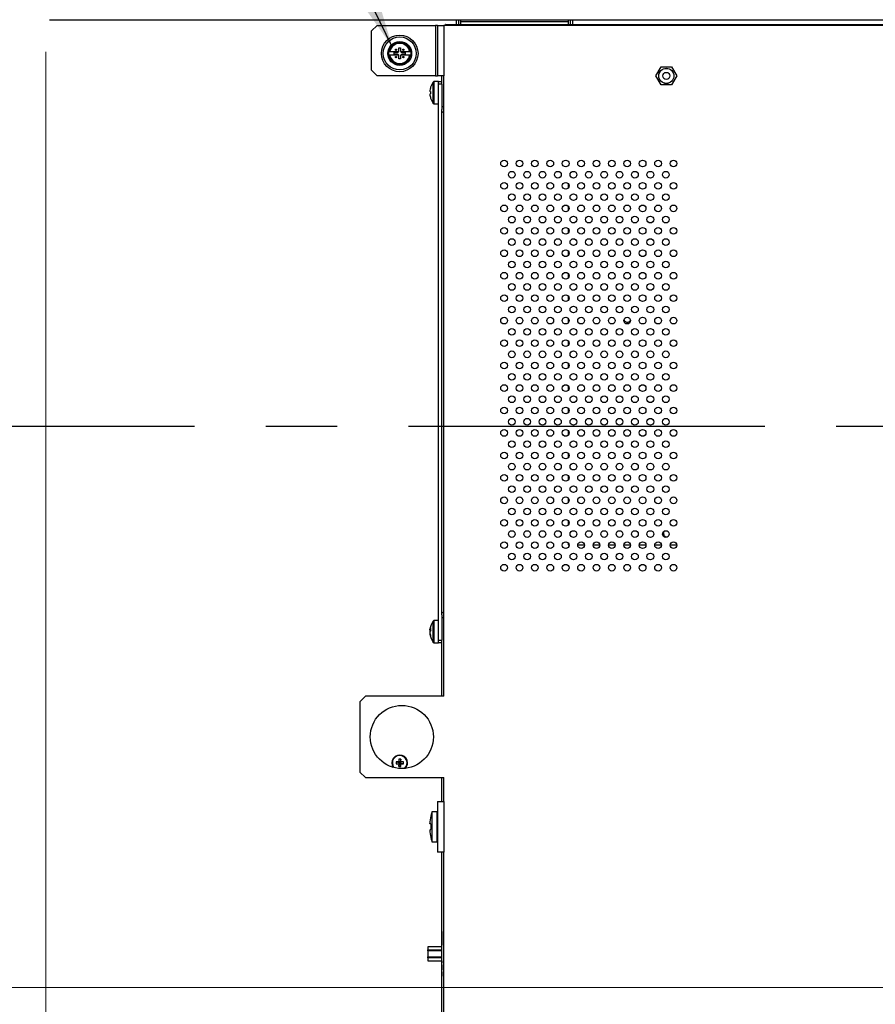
# Model space of a CAD drawing. Header units: millimetres. Extents: x 0 to 844, y -2 to 552.
# Tile 54 of 151: x 588 to 618, y 220 to 255. Entities that reach past the tile are written whole.
import ezdxf

# ---------------------------------------------------------------- set-up
doc = ezdxf.new("R2010")
doc.units = ezdxf.units.MM
doc.linetypes.add('CENTERX2', pattern=[20.32, 12.7, -2.54, 2.54, -2.54])
doc.styles.add('SLDTEXTSTYLE0', font='GOTHIC.TTF', dxfattribs={"width": 0.913})
doc.styles.get("Standard").update_dxf_attribs({"font": 'GOTHIC.TTF'})
doc.dimstyles.new('SLDDIMSTYLE3', dxfattribs={"dimtxt": 0.18, "dimasz": 3.9624, "dimexe": 0, "dimexo": 0.0625, "dimgap": 0, "dimtad": 0, "dimtih": 1, "dimtoh": 1, "dimdec": 0, "dimrnd": 1e-09, "dimzin": 0, "dimdsep": 46, "dimtxsty": 'STANDARD', "dimsah": 1, "dimcen": 0.09, "dimadec": 0, "dimazin": 0, "dimtfac": 3.9624, "dimtdec": 0, "dimtofl": 0, "dimtmove": 0, "dimatfit": 3, "dimfxl": 1, "dimfrac": 2, "dimtolj": 1, "dimtzin": 0, "dimarcsym": 0})
doc.dimstyles.new('SLDDIMSTYLE4', dxfattribs={"dimtxt": 3.5, "dimasz": 3.9624, "dimexe": 0, "dimexo": 0.0625, "dimgap": 0.875, "dimtad": 0, "dimtih": 1, "dimtoh": 1, "dimdec": 1, "dimlfac": 10, "dimrnd": 1e-09, "dimzin": 4, "dimdsep": 46, "dimtxsty": 'SLDTEXTSTYLE0', "dimsah": 1, "dimcen": 0.09, "dimadec": 0, "dimazin": 1, "dimtfac": 1, "dimtdec": 1, "dimtmove": 0, "dimatfit": 0, "dimfxl": 1, "dimfrac": 2, "dimtolj": 1, "dimtzin": 12, "dimarcsym": 0})
doc.dimstyles.new('SLDDIMSTYLE6', dxfattribs={"dimtxt": 3.5, "dimasz": 3.9624, "dimexe": 0, "dimexo": 0.0625, "dimgap": 0.875, "dimtad": 0, "dimtih": 1, "dimtoh": 1, "dimdec": 1, "dimlfac": 10, "dimrnd": 1e-09, "dimzin": 4, "dimdsep": 46, "dimtxsty": 'SLDTEXTSTYLE0', "dimsah": 1, "dimcen": 0.09, "dimadec": 0, "dimazin": 1, "dimtfac": 1, "dimtdec": 1, "dimtofl": 0, "dimtmove": 0, "dimatfit": 3, "dimfxl": 1, "dimfrac": 2, "dimtolj": 1, "dimtzin": 12, "dimarcsym": 0})

# ---------------------------------------------------------------- blocks, each defined once
blk = doc.blocks.new('_D_11')
at = {"color": 7, "linetype": 'Continuous', "lineweight": 0}
for p, q in [((545.882, 260.325), (545.882, 273.025)), ((641.076, 260.325), (542.707, 260.325)), ((541.357, 255.433), (540.29, 255.433)), ((540.29, 255.433), (540.29, 249.877)), ((550.408, 255.433), (551.475, 255.433)), ((551.475, 255.433), (551.475, 249.877)), ((540.29, 249.877), (541.357, 249.877)), ((551.475, 249.877), (550.408, 249.877)), ((545.882, 240.325), (545.882, 227.625))]:
    blk.add_line(p, q, dxfattribs=at)
at = {"color": 7, "linetype": 'Continuous', "lineweight": 18}
for points in [[(545.882, 260.325), (546.543, 264.288), (545.222, 264.288)], [(545.882, 240.325), (545.222, 236.363), (546.543, 236.363)]]:
    blk.add_solid(points, dxfattribs=at)
at = {"color": 7, "linetype": 'Continuous', "lineweight": 18, "char_height": 3.5, "attachment_point": 1, "style": 'SLDTEXTSTYLE0'}
for s, insert in [('7.87', (541.357, 254.348)), ('200.0', (540.064, 249.111))]:
    blk.add_mtext(s, dxfattribs=dict(at, insert=insert))
blk = doc.blocks.new('_D_18')
at = {"color": 7, "linetype": 'Continuous', "lineweight": 0}
for p, q in [((641.076, 260.325), (526.72, 260.325)), ((529.895, 260.325), (529.895, 245.05)), ((524.077, 244.339), (523.01, 244.339)), ((523.01, 244.339), (523.01, 238.782)), ((535.714, 244.339), (536.78, 244.339)), ((536.78, 244.339), (536.78, 238.782)), ((523.01, 238.782), (524.077, 238.782)), ((536.78, 238.782), (535.714, 238.782)), ((529.895, 220.325), (529.895, 233.546)), ((641.076, 220.325), (526.72, 220.325))]:
    blk.add_line(p, q, dxfattribs=at)
at = {"color": 7, "linetype": 'Continuous', "lineweight": 18}
for points in [[(529.895, 260.325), (529.235, 256.363), (530.556, 256.363)], [(529.895, 220.325), (530.556, 224.288), (529.235, 224.288)]]:
    blk.add_solid(points, dxfattribs=at)
at = {"color": 7, "linetype": 'Continuous', "lineweight": 18, "char_height": 3.5, "attachment_point": 1, "style": 'SLDTEXTSTYLE0'}
for s, insert in [('15.75', (524.077, 243.253)), ('400.0', (524.077, 238.016))]:
    blk.add_mtext(s, dxfattribs=dict(at, insert=insert))
blk = doc.blocks.new('_D_20')
at = {"color": 7, "linetype": 'Continuous', "lineweight": 0}
for p, q in [((588.646, 253.659), (588.646, 140.69)), ((756.046, 253.659), (756.046, 140.69)), ((666.158, 148.906), (665.092, 148.906)), ((665.092, 148.906), (665.092, 143.349)), ((677.796, 148.906), (678.862, 148.906)), ((678.862, 148.906), (678.862, 143.349)), ((588.646, 143.865), (662.022, 143.865)), ((756.046, 143.865), (681.932, 143.865)), ((665.092, 143.349), (666.158, 143.349)), ((678.862, 143.349), (677.796, 143.349))]:
    blk.add_line(p, q, dxfattribs=at)
at = {"color": 7, "linetype": 'Continuous', "lineweight": 18}
for points in [[(588.646, 143.865), (592.608, 143.204), (592.608, 144.525)], [(756.046, 143.865), (752.084, 144.525), (752.084, 143.204)]]:
    blk.add_solid(points, dxfattribs=at)
at = {"color": 7, "linetype": 'Continuous', "lineweight": 18, "char_height": 3.5, "attachment_point": 1, "style": 'SLDTEXTSTYLE0'}
for s, insert in [('65.91', (666.158, 147.82)), ('1674.0', (664.865, 142.583))]:
    blk.add_mtext(s, dxfattribs=dict(at, insert=insert))

msp = doc.modelspace()

# ---------------------------------------------------------------- linework, layer by layer
at = {"color": 7, "linetype": 'Continuous', "lineweight": 25}
for p, q in [((588.775, 254.8), (755.918, 254.8)), ((603.271, 254.8), (603.271, 254.627)), ((603.346, 254.8), (603.346, 254.627)), ((603.421, 254.8), (603.421, 254.739)), ((603.421, 254.739), (607.271, 254.739)), ((603.421, 254.739), (603.421, 254.627)), ((607.271, 254.739), (607.271, 254.8)), ((607.271, 254.627), (607.271, 254.739)), ((607.346, 254.627), (607.346, 254.8)), ((607.421, 254.627), (607.421, 254.8)), ((600.456, 254.598), (600.256, 254.398)), ((600.256, 252.998), (600.256, 254.398)), ((600.456, 254.598), (602.528, 254.598)), ((602.528, 254.598), (602.528, 252.798)), ((602.604, 254.598), (602.528, 254.598)), ((602.604, 254.598), (602.604, 252.798)), ((602.604, 254.598), (602.832, 254.598)), ((602.832, 254.598), (602.832, 252.798)), ((698.606, 254.598), (602.832, 254.598)), ((602.892, 254.627), (698.67, 254.627)), ((602.892, 254.598), (602.892, 254.627)), ((600.903, 253.664), (601.221, 253.664)), ((601.06, 253.566), (601.06, 253.631)), ((601.06, 253.631), (601.174, 253.631)), ((601.223, 253.794), (601.289, 253.794)), ((601.223, 253.68), (601.223, 253.794)), ((601.289, 253.794), (601.289, 253.68)), ((601.291, 253.664), (601.609, 253.664)), ((601.338, 253.631), (601.452, 253.631)), ((601.452, 253.631), (601.452, 253.566)), ((601.221, 253.533), (600.903, 253.533)), ((601.174, 253.566), (601.06, 253.566)), ((601.223, 253.403), (601.223, 253.517)), ((601.289, 253.403), (601.223, 253.403)), ((601.289, 253.517), (601.289, 253.403)), ((601.609, 253.533), (601.291, 253.533)), ((601.452, 253.566), (601.338, 253.566)), ((600.256, 252.998), (600.456, 252.798)), ((610.387, 252.798), (610.571, 253.118)), ((610.571, 253.118), (610.941, 253.118)), ((610.941, 253.118), (611.126, 252.798)), ((602.528, 252.798), (600.456, 252.798)), ((602.637, 252.598), (602.489, 252.598)), ((602.528, 252.798), (602.604, 252.798)), ((602.832, 252.798), (602.604, 252.798)), ((602.637, 252.598), (602.756, 252.598)), ((602.637, 252.498), (602.637, 252.598)), ((602.756, 252.598), (602.756, 252.798)), ((602.756, 252.498), (602.756, 252.598)), ((602.832, 230.698), (602.832, 252.798)), ((610.571, 252.478), (610.387, 252.798)), ((611.126, 252.798), (610.941, 252.478)), ((602.756, 252.498), (602.637, 252.498)), ((602.637, 232.698), (602.637, 252.498)), ((602.756, 252.498), (602.756, 251.603)), ((610.941, 252.478), (610.571, 252.478)), ((602.489, 251.798), (602.637, 251.798)), ((602.832, 251.698), (602.756, 251.698)), ((602.756, 251.603), (602.759, 251.603)), ((602.756, 251.492), (602.832, 251.536)), ((602.759, 233.593), (602.759, 251.603)), ((602.756, 233.705), (602.756, 251.492)), ((607.256, 248.961), (607.256, 248.797)), ((607.256, 248.161), (607.256, 247.997)), ((607.256, 247.361), (607.256, 247.197)), ((607.256, 246.561), (607.256, 246.397)), ((607.256, 245.761), (607.256, 245.597)), ((607.256, 244.961), (607.256, 244.797)), ((607.256, 244.161), (607.256, 243.997)), ((607.256, 243.361), (607.256, 243.197)), ((607.256, 242.56), (607.256, 242.397)), ((607.256, 241.76), (607.256, 241.596)), ((607.256, 240.96), (607.256, 240.796)), ((607.256, 240.16), (607.256, 239.996)), ((607.256, 239.36), (607.256, 239.196)), ((607.256, 238.56), (607.256, 238.396)), ((607.256, 237.76), (607.256, 237.596)), ((607.256, 236.96), (607.256, 236.796)), ((607.256, 236.16), (607.256, 236.098)), ((607.256, 236.098), (607.287, 236.098)), ((607.601, 236.098), (607.836, 236.098)), ((608.15, 236.098), (608.384, 236.098)), ((608.698, 236.098), (608.933, 236.098)), ((609.247, 236.098), (609.481, 236.098)), ((609.796, 236.098), (610.03, 236.098)), ((610.344, 236.098), (610.579, 236.098)), ((610.893, 236.098), (611.127, 236.098)), ((602.756, 233.705), (602.832, 233.661)), ((602.637, 233.398), (602.489, 233.398)), ((602.756, 233.593), (602.756, 232.698)), ((602.756, 233.593), (602.759, 233.593)), ((602.756, 233.498), (602.832, 233.498)), ((602.358, 233.058), (602.33, 233.061)), ((602.33, 233.016), (602.339, 233.016)), ((602.336, 232.936), (602.33, 232.936)), ((602.489, 232.598), (602.637, 232.598)), ((602.637, 232.698), (602.756, 232.698)), ((602.637, 232.598), (602.637, 232.698)), ((602.756, 232.598), (602.637, 232.598)), ((602.756, 232.598), (602.756, 232.698)), ((602.756, 232.597), (602.756, 232.598)), ((602.756, 230.698), (602.756, 232.597)), ((600.032, 230.698), (599.832, 230.498)), ((599.832, 230.498), (599.832, 227.998)), ((602.832, 230.698), (600.032, 230.698)), ((601.125, 228.36), (601.238, 228.344)), ((601.219, 228.362), (601.238, 228.344)), ((601.221, 228.457), (601.238, 228.344)), ((601.291, 228.457), (601.275, 228.344)), ((601.275, 228.344), (601.293, 228.362)), ((601.387, 228.36), (601.275, 228.344)), ((599.832, 227.998), (600.032, 227.798)), ((601.125, 228.29), (601.238, 228.307)), ((601.238, 228.307), (601.219, 228.289)), ((601.221, 228.194), (601.238, 228.307)), ((601.275, 228.344), (601.238, 228.344)), ((601.238, 228.307), (601.238, 228.344)), ((601.238, 228.307), (601.275, 228.307)), ((601.275, 228.344), (601.275, 228.307)), ((601.293, 228.289), (601.275, 228.307)), ((601.387, 228.29), (601.275, 228.307)), ((601.291, 228.194), (601.275, 228.307)), ((600.032, 227.798), (602.832, 227.798)), ((602.756, 226.948), (602.756, 227.798)), ((602.832, 226.948), (602.832, 227.798)), ((602.604, 226.948), (602.604, 225.148)), ((602.604, 226.948), (602.832, 226.948)), ((602.832, 226.948), (602.832, 225.148)), ((602.366, 226.433), (602.368, 226.432)), ((602.579, 226.582), (602.396, 226.582)), ((602.396, 226.582), (602.396, 225.515)), ((602.368, 225.665), (602.366, 225.664)), ((602.396, 225.515), (602.579, 225.515)), ((602.832, 225.148), (602.604, 225.148)), ((602.756, 204.898), (602.756, 225.148)), ((602.832, 204.898), (602.832, 225.148)), ((602.756, 222.314), (602.756, 222.2)), ((602.756, 222.314), (602.756, 222.314)), ((602.756, 222.2), (602.756, 222.177)), ((602.756, 222.2), (602.756, 222.2)), ((602.756, 222.177), (602.756, 222.144)), ((602.756, 222.177), (602.756, 222.177)), ((602.756, 222.144), (602.756, 222.144)), ((602.756, 222.144), (602.756, 222.025)), ((602.756, 221.769), (602.256, 221.769)), ((602.256, 221.769), (602.256, 221.665)), ((602.756, 222.025), (602.756, 221.993)), ((602.756, 222.025), (602.756, 222.025)), ((602.756, 221.993), (602.756, 221.993)), ((602.756, 221.993), (602.756, 221.915)), ((602.756, 221.915), (602.756, 221.915)), ((602.756, 221.915), (602.756, 221.891)), ((602.756, 221.891), (602.756, 221.834)), ((602.756, 221.891), (602.756, 221.891)), ((602.756, 221.834), (602.756, 221.834)), ((602.256, 221.665), (602.756, 221.665)), ((602.256, 221.627), (602.256, 221.665)), ((602.756, 221.627), (602.256, 221.627)), ((602.256, 221.627), (602.256, 221.418)), ((602.256, 221.418), (602.756, 221.418)), ((602.256, 221.38), (602.256, 221.418)), ((602.756, 221.38), (602.256, 221.38)), ((602.256, 221.38), (602.256, 221.275)), ((602.256, 221.275), (602.756, 221.275)), ((602.756, 221.275), (602.756, 221.202)), ((602.756, 221.202), (602.756, 221.202)), ((602.756, 221.135), (602.756, 221.135)), ((602.756, 221.135), (602.756, 221.103)), ((602.756, 221.103), (602.756, 221.103)), ((602.756, 221.103), (602.756, 220.984)), ((602.756, 220.984), (602.756, 220.984)), ((602.756, 220.984), (602.756, 220.952)), ((602.756, 220.952), (602.756, 220.952)), ((602.756, 220.936), (602.756, 220.936)), ((602.756, 220.885), (602.756, 220.885)), ((602.756, 220.885), (602.756, 220.859)), ((602.756, 220.859), (602.756, 220.859)), ((602.756, 220.859), (602.756, 220.814)), ((602.756, 220.814), (602.756, 220.814)), ((602.756, 220.814), (602.756, 220.731)), ((602.756, 220.731), (602.756, 220.731)), ((602.756, 220.731), (602.756, 220.727)), ((602.756, 220.727), (602.756, 220.727))]:
    msp.add_line(p, q, dxfattribs=at)
at = {"color": 8, "linetype": 'Continuous', "lineweight": 25}
for p, q in [((602.45, 252.198), (602.45, 252.579)), ((602.489, 252.198), (602.489, 252.598)), ((602.45, 251.818), (602.45, 252.198)), ((602.489, 251.798), (602.489, 252.198)), ((602.45, 233.185), (602.45, 233.379)), ((602.489, 233.195), (602.489, 233.398)), ((602.45, 232.618), (602.45, 233.185)), ((602.489, 232.598), (602.489, 233.195)), ((602.579, 226.582), (602.579, 225.515))]:
    msp.add_line(p, q, dxfattribs=at)
at = {"color": 7, "linetype": 'CENTERX2', "lineweight": 25}
msp.add_line((540.609, 240.325), (809.573, 240.325), dxfattribs=at)
at = {"color": 7, "linetype": 'Continuous', "lineweight": 25, "flags": 128}
for points in [[(602.359, 252.242), (602.353, 252.242), (602.348, 252.243), (602.344, 252.243), (602.34, 252.244), (602.337, 252.244), (602.334, 252.244), (602.332, 252.244), (602.33, 252.245)], [(602.33, 252.152), (602.332, 252.152), (602.334, 252.153), (602.337, 252.153), (602.34, 252.153), (602.344, 252.154), (602.348, 252.154), (602.353, 252.154), (602.359, 252.155)], [(602.33, 233.061), (602.332, 233.078), (602.334, 233.092)], [(602.33, 233.016), (602.332, 233.007), (602.334, 232.998)], [(602.368, 226.146), (602.361, 226.149), (602.354, 226.151), (602.347, 226.153), (602.342, 226.155), (602.337, 226.157), (602.332, 226.158), (602.329, 226.159), (602.326, 226.16)], [(602.326, 225.937), (602.329, 225.938), (602.332, 225.939), (602.337, 225.94), (602.342, 225.942), (602.347, 225.944), (602.354, 225.946), (602.361, 225.948), (602.368, 225.95)]]:
    msp.add_lwpolyline(points, dxfattribs=at)
at = {"color": 7, "linetype": 'Continuous', "lineweight": 25}
for centre, radius in [((601.256, 253.598), 0.653), ((601.256, 253.598), 0.588), ((601.256, 253.598), 0.424), ((601.256, 253.598), 0.392), ((601.125, 253.729), 0.0218), ((601.387, 253.729), 0.0218), ((601.125, 253.468), 0.0218), ((601.387, 253.468), 0.0218), ((610.756, 252.798), 0.271), ((610.756, 252.798), 0.269), ((610.756, 252.798), 0.125), ((604.975, 249.679), 0.119), ((605.524, 249.679), 0.119), ((606.072, 249.679), 0.119), ((606.621, 249.679), 0.119), ((607.17, 249.679), 0.119), ((607.718, 249.679), 0.119), ((608.267, 249.679), 0.119), ((608.816, 249.679), 0.119), ((609.364, 249.679), 0.119), ((609.913, 249.679), 0.119), ((610.462, 249.679), 0.119), ((611.01, 249.679), 0.119), ((605.249, 249.279), 0.119), ((605.798, 249.279), 0.119), ((606.347, 249.279), 0.119), ((606.895, 249.279), 0.119), ((607.444, 249.279), 0.119), ((607.993, 249.279), 0.119), ((608.541, 249.279), 0.119), ((609.09, 249.279), 0.119), ((609.639, 249.279), 0.119), ((610.187, 249.279), 0.119), ((610.736, 249.279), 0.119), ((604.975, 248.879), 0.119), ((605.524, 248.879), 0.119), ((606.072, 248.879), 0.119), ((606.621, 248.879), 0.119), ((607.17, 248.879), 0.119), ((607.718, 248.879), 0.119), ((608.267, 248.879), 0.119), ((608.816, 248.879), 0.119), ((609.364, 248.879), 0.119), ((609.913, 248.879), 0.119), ((610.462, 248.879), 0.119), ((611.01, 248.879), 0.119), ((605.249, 248.479), 0.119), ((605.798, 248.479), 0.119), ((606.347, 248.479), 0.119), ((606.895, 248.479), 0.119), ((607.444, 248.479), 0.119), ((607.993, 248.479), 0.119), ((608.541, 248.479), 0.119), ((609.09, 248.479), 0.119), ((609.639, 248.479), 0.119), ((610.187, 248.479), 0.119), ((610.736, 248.479), 0.119), ((604.975, 248.079), 0.119), ((605.524, 248.079), 0.119), ((606.072, 248.079), 0.119), ((606.621, 248.079), 0.119), ((607.17, 248.079), 0.119), ((607.718, 248.079), 0.119), ((608.267, 248.079), 0.119), ((608.816, 248.079), 0.119), ((609.364, 248.079), 0.119), ((609.913, 248.079), 0.119), ((610.462, 248.079), 0.119), ((611.01, 248.079), 0.119), ((605.249, 247.679), 0.119), ((605.798, 247.679), 0.119), ((606.347, 247.679), 0.119), ((606.895, 247.679), 0.119), ((607.444, 247.679), 0.119), ((607.993, 247.679), 0.119), ((608.541, 247.679), 0.119), ((609.09, 247.679), 0.119), ((609.639, 247.679), 0.119), ((610.187, 247.679), 0.119), ((610.736, 247.679), 0.119), ((604.975, 247.279), 0.119), ((605.524, 247.279), 0.119), ((606.072, 247.279), 0.119), ((606.621, 247.279), 0.119), ((607.17, 247.279), 0.119), ((607.718, 247.279), 0.119), ((608.267, 247.279), 0.119), ((608.816, 247.279), 0.119), ((609.364, 247.279), 0.119), ((609.913, 247.279), 0.119), ((610.462, 247.279), 0.119), ((611.01, 247.279), 0.119), ((605.249, 246.879), 0.119), ((605.798, 246.879), 0.119), ((606.347, 246.879), 0.119), ((606.895, 246.879), 0.119), ((607.444, 246.879), 0.119), ((607.993, 246.879), 0.119), ((608.541, 246.879), 0.119), ((609.09, 246.879), 0.119), ((609.639, 246.879), 0.119), ((610.187, 246.879), 0.119), ((610.736, 246.879), 0.119), ((604.975, 246.479), 0.119), ((605.524, 246.479), 0.119), ((606.072, 246.479), 0.119), ((606.621, 246.479), 0.119), ((607.17, 246.479), 0.119), ((607.718, 246.479), 0.119), ((608.267, 246.479), 0.119), ((608.816, 246.479), 0.119), ((609.364, 246.479), 0.119), ((609.913, 246.479), 0.119), ((610.462, 246.479), 0.119), ((611.01, 246.479), 0.119), ((605.249, 246.079), 0.119), ((605.798, 246.079), 0.119), ((606.347, 246.079), 0.119), ((606.895, 246.079), 0.119), ((607.444, 246.079), 0.119), ((607.993, 246.079), 0.119), ((608.541, 246.079), 0.119), ((609.09, 246.079), 0.119), ((609.639, 246.079), 0.119), ((610.187, 246.079), 0.119), ((610.736, 246.079), 0.119), ((604.975, 245.679), 0.119), ((605.524, 245.679), 0.119), ((606.072, 245.679), 0.119), ((606.621, 245.679), 0.119), ((607.17, 245.679), 0.119), ((607.718, 245.679), 0.119), ((608.267, 245.679), 0.119), ((608.816, 245.679), 0.119), ((609.364, 245.679), 0.119), ((609.913, 245.679), 0.119), ((610.462, 245.679), 0.119), ((611.01, 245.679), 0.119), ((605.249, 245.279), 0.119), ((605.798, 245.279), 0.119), ((606.347, 245.279), 0.119), ((606.895, 245.279), 0.119), ((607.444, 245.279), 0.119), ((607.993, 245.279), 0.119), ((608.541, 245.279), 0.119), ((609.09, 245.279), 0.119), ((609.639, 245.279), 0.119), ((610.187, 245.279), 0.119), ((610.736, 245.279), 0.119), ((604.975, 244.879), 0.119), ((605.524, 244.879), 0.119), ((606.072, 244.879), 0.119), ((606.621, 244.879), 0.119), ((607.17, 244.879), 0.119), ((607.718, 244.879), 0.119), ((608.267, 244.879), 0.119), ((608.816, 244.879), 0.119), ((609.364, 244.879), 0.119), ((609.913, 244.879), 0.119), ((610.462, 244.879), 0.119), ((611.01, 244.879), 0.119), ((605.249, 244.479), 0.119), ((605.798, 244.479), 0.119), ((606.347, 244.479), 0.119), ((606.895, 244.479), 0.119), ((607.444, 244.479), 0.119), ((607.993, 244.479), 0.119), ((608.541, 244.479), 0.119), ((609.09, 244.479), 0.119), ((609.639, 244.479), 0.119), ((610.187, 244.479), 0.119), ((610.736, 244.479), 0.119), ((604.975, 244.079), 0.119), ((605.524, 244.079), 0.119), ((606.072, 244.079), 0.119), ((606.621, 244.079), 0.119), ((607.17, 244.079), 0.119), ((607.718, 244.079), 0.119), ((608.267, 244.079), 0.119), ((608.816, 244.079), 0.119), ((609.364, 244.079), 0.119), ((609.913, 244.079), 0.119), ((610.462, 244.079), 0.119), ((611.01, 244.079), 0.119), ((605.249, 243.679), 0.119), ((605.798, 243.679), 0.119), ((606.347, 243.679), 0.119), ((606.895, 243.679), 0.119), ((607.444, 243.679), 0.119), ((607.993, 243.679), 0.119), ((608.541, 243.679), 0.119), ((609.09, 243.679), 0.119), ((609.639, 243.679), 0.119), ((610.187, 243.679), 0.119), ((610.736, 243.679), 0.119), ((604.975, 243.279), 0.119), ((605.524, 243.279), 0.119), ((606.072, 243.279), 0.119), ((606.621, 243.279), 0.119), ((607.17, 243.279), 0.119), ((607.718, 243.279), 0.119), ((608.267, 243.279), 0.119), ((608.816, 243.279), 0.119), ((609.364, 243.279), 0.119), ((609.913, 243.279), 0.119), ((610.462, 243.279), 0.119), ((611.01, 243.279), 0.119), ((605.249, 242.879), 0.119), ((605.798, 242.879), 0.119), ((606.347, 242.879), 0.119), ((606.895, 242.879), 0.119), ((607.444, 242.879), 0.119), ((607.993, 242.879), 0.119), ((608.541, 242.879), 0.119), ((609.09, 242.879), 0.119), ((609.639, 242.879), 0.119), ((610.187, 242.879), 0.119), ((610.736, 242.879), 0.119), ((604.975, 242.478), 0.119), ((605.524, 242.478), 0.119), ((606.072, 242.478), 0.119), ((606.621, 242.478), 0.119), ((607.17, 242.478), 0.119), ((607.718, 242.478), 0.119), ((608.267, 242.478), 0.119), ((608.816, 242.478), 0.119), ((609.364, 242.478), 0.119), ((609.913, 242.478), 0.119), ((610.462, 242.478), 0.119), ((611.01, 242.478), 0.119), ((605.249, 242.078), 0.119), ((605.798, 242.078), 0.119), ((606.347, 242.078), 0.119), ((606.895, 242.078), 0.119), ((607.444, 242.078), 0.119), ((607.993, 242.078), 0.119), ((608.541, 242.078), 0.119), ((609.09, 242.078), 0.119), ((609.639, 242.078), 0.119), ((610.187, 242.078), 0.119), ((610.736, 242.078), 0.119), ((604.975, 241.678), 0.119), ((605.524, 241.678), 0.119), ((606.072, 241.678), 0.119), ((606.621, 241.678), 0.119), ((607.17, 241.678), 0.119), ((607.718, 241.678), 0.119), ((608.267, 241.678), 0.119), ((608.816, 241.678), 0.119), ((609.364, 241.678), 0.119), ((609.913, 241.678), 0.119), ((610.462, 241.678), 0.119), ((611.01, 241.678), 0.119), ((605.249, 241.278), 0.119), ((605.798, 241.278), 0.119), ((606.347, 241.278), 0.119), ((606.895, 241.278), 0.119), ((607.444, 241.278), 0.119), ((607.993, 241.278), 0.119), ((608.541, 241.278), 0.119), ((609.09, 241.278), 0.119), ((609.639, 241.278), 0.119), ((610.187, 241.278), 0.119), ((610.736, 241.278), 0.119), ((604.975, 240.878), 0.119), ((605.524, 240.878), 0.119), ((606.072, 240.878), 0.119), ((606.621, 240.878), 0.119), ((607.17, 240.878), 0.119), ((607.718, 240.878), 0.119), ((608.267, 240.878), 0.119), ((608.816, 240.878), 0.119), ((609.364, 240.878), 0.119), ((609.913, 240.878), 0.119), ((610.462, 240.878), 0.119), ((611.01, 240.878), 0.119), ((605.249, 240.478), 0.119), ((605.798, 240.478), 0.119), ((606.347, 240.478), 0.119), ((606.895, 240.478), 0.119), ((607.444, 240.478), 0.119), ((607.993, 240.478), 0.119), ((608.541, 240.478), 0.119), ((609.09, 240.478), 0.119), ((609.639, 240.478), 0.119), ((610.187, 240.478), 0.119), ((610.736, 240.478), 0.119), ((604.975, 240.078), 0.119), ((605.524, 240.078), 0.119), ((606.072, 240.078), 0.119), ((606.621, 240.078), 0.119), ((607.17, 240.078), 0.119), ((607.718, 240.078), 0.119), ((608.267, 240.078), 0.119), ((608.816, 240.078), 0.119), ((609.364, 240.078), 0.119), ((609.913, 240.078), 0.119), ((610.462, 240.078), 0.119), ((611.01, 240.078), 0.119), ((605.249, 239.678), 0.119), ((605.798, 239.678), 0.119), ((606.347, 239.678), 0.119), ((606.895, 239.678), 0.119), ((607.444, 239.678), 0.119), ((607.993, 239.678), 0.119), ((608.541, 239.678), 0.119), ((609.09, 239.678), 0.119), ((609.639, 239.678), 0.119), ((610.187, 239.678), 0.119), ((610.736, 239.678), 0.119), ((604.975, 239.278), 0.119), ((605.524, 239.278), 0.119), ((606.072, 239.278), 0.119), ((606.621, 239.278), 0.119), ((607.17, 239.278), 0.119), ((607.718, 239.278), 0.119), ((608.267, 239.278), 0.119), ((608.816, 239.278), 0.119), ((609.364, 239.278), 0.119), ((609.913, 239.278), 0.119), ((610.462, 239.278), 0.119), ((611.01, 239.278), 0.119), ((605.249, 238.878), 0.119), ((605.798, 238.878), 0.119), ((606.347, 238.878), 0.119), ((606.895, 238.878), 0.119), ((607.444, 238.878), 0.119), ((607.993, 238.878), 0.119), ((608.541, 238.878), 0.119), ((609.09, 238.878), 0.119), ((609.639, 238.878), 0.119), ((610.187, 238.878), 0.119), ((610.736, 238.878), 0.119), ((604.975, 238.478), 0.119), ((605.524, 238.478), 0.119), ((606.072, 238.478), 0.119), ((606.621, 238.478), 0.119), ((607.17, 238.478), 0.119), ((607.718, 238.478), 0.119), ((608.267, 238.478), 0.119), ((608.816, 238.478), 0.119), ((609.364, 238.478), 0.119), ((609.913, 238.478), 0.119), ((610.462, 238.478), 0.119), ((611.01, 238.478), 0.119), ((605.249, 238.078), 0.119), ((605.798, 238.078), 0.119), ((606.347, 238.078), 0.119), ((606.895, 238.078), 0.119), ((607.444, 238.078), 0.119), ((607.993, 238.078), 0.119), ((608.541, 238.078), 0.119), ((609.09, 238.078), 0.119), ((609.639, 238.078), 0.119), ((610.187, 238.078), 0.119), ((610.736, 238.078), 0.119), ((604.975, 237.678), 0.119), ((605.524, 237.678), 0.119), ((606.072, 237.678), 0.119), ((606.621, 237.678), 0.119), ((607.17, 237.678), 0.119), ((607.718, 237.678), 0.119), ((608.267, 237.678), 0.119), ((608.816, 237.678), 0.119), ((609.364, 237.678), 0.119), ((609.913, 237.678), 0.119), ((610.462, 237.678), 0.119), ((611.01, 237.678), 0.119), ((605.249, 237.278), 0.119), ((605.798, 237.278), 0.119), ((606.347, 237.278), 0.119), ((606.895, 237.278), 0.119), ((607.444, 237.278), 0.119), ((607.993, 237.278), 0.119), ((608.541, 237.278), 0.119), ((609.09, 237.278), 0.119), ((609.639, 237.278), 0.119), ((610.187, 237.278), 0.119), ((610.736, 237.278), 0.119), ((604.975, 236.878), 0.119), ((605.524, 236.878), 0.119), ((606.072, 236.878), 0.119), ((606.621, 236.878), 0.119), ((607.17, 236.878), 0.119), ((607.718, 236.878), 0.119), ((608.267, 236.878), 0.119), ((608.816, 236.878), 0.119), ((609.364, 236.878), 0.119), ((609.913, 236.878), 0.119), ((610.462, 236.878), 0.119), ((611.01, 236.878), 0.119), ((605.249, 236.478), 0.119), ((605.798, 236.478), 0.119), ((606.347, 236.478), 0.119), ((606.895, 236.478), 0.119), ((607.444, 236.478), 0.119), ((607.993, 236.478), 0.119), ((608.541, 236.478), 0.119), ((609.09, 236.478), 0.119), ((609.639, 236.478), 0.119), ((610.187, 236.478), 0.119), ((610.736, 236.478), 0.119), ((604.975, 236.078), 0.119), ((605.524, 236.078), 0.119), ((606.072, 236.078), 0.119), ((606.621, 236.078), 0.119), ((607.17, 236.078), 0.119), ((607.718, 236.078), 0.119), ((608.267, 236.078), 0.119), ((608.816, 236.078), 0.119), ((609.364, 236.078), 0.119), ((609.913, 236.078), 0.119), ((610.462, 236.078), 0.119), ((611.01, 236.078), 0.119), ((605.249, 235.678), 0.119), ((605.798, 235.678), 0.119), ((606.347, 235.678), 0.119), ((606.895, 235.678), 0.119), ((607.444, 235.678), 0.119), ((607.993, 235.678), 0.119), ((608.541, 235.678), 0.119), ((609.09, 235.678), 0.119), ((609.639, 235.678), 0.119), ((610.187, 235.678), 0.119), ((610.736, 235.678), 0.119), ((604.975, 235.278), 0.119), ((605.524, 235.278), 0.119), ((606.072, 235.278), 0.119), ((606.621, 235.278), 0.119), ((607.17, 235.278), 0.119), ((607.718, 235.278), 0.119), ((608.267, 235.278), 0.119), ((608.816, 235.278), 0.119), ((609.364, 235.278), 0.119), ((609.913, 235.278), 0.119), ((610.462, 235.278), 0.119), ((611.01, 235.278), 0.119), ((601.332, 229.248), 1.125)]:
    msp.add_circle(centre, radius, dxfattribs=at)
for centre, radius, start, end in [((601.256, 253.598), 0.359, 10.4757, 169.5243), ((601.174, 253.68), 0.049, 270, 340.5288), ((601.174, 253.68), 0.049, 340.5288, 0), ((601.338, 253.68), 0.049, 180, 199.4712), ((601.338, 253.68), 0.049, 199.4712, 270), ((601.256, 253.598), 0.359, 190.4757, 349.5243), ((601.174, 253.517), 0.049, 19.4712, 90), ((601.174, 253.517), 0.049, 0, 19.4712), ((601.338, 253.517), 0.049, 160.5288, 180), ((601.338, 253.517), 0.049, 90, 160.5288), ((602.977, 252.198), 0.65, 144.217, 162.4718), ((602.489, 252.55), 0.048, 90, 144.217), ((602.981, 252.199), 0.652, 162.6256, 175.9506), ((602.43, 252.484), 0.116, 230.8892, 231.6635), ((603.132, 252.198), 0.775, 176.7795, 183.2205), ((602.981, 252.198), 0.652, 184.0494, 197.3745), ((602.414, 251.934), 0.0888, 128.2395, 129.2503), ((602.977, 252.198), 0.65, 197.5282, 215.783), ((602.489, 251.846), 0.048, 215.783, 270), ((602.977, 232.998), 0.65, 144.217, 171.7373), ((602.489, 233.35), 0.048, 90, 144.217), ((602.499, 233.035), 0.17, 145.4062, 171.1891), ((602.834, 232.975), 0.505, 170.2624, 175.3642), ((602.529, 232.95), 0.2, 147.9631, 171.0834), ((602.847, 233.023), 0.518, 184.7139, 199.5497), ((602.818, 232.975), 0.489, 184.664, 200.0803), ((602.945, 233.094), 0.588, 176.3033, 183.6967), ((602.977, 232.998), 0.65, 188.2627, 215.783), ((602.544, 232.829), 0.187, 173.4398, 186.5602), ((602.489, 232.646), 0.048, 215.783, 270), ((601.256, 228.325), 0.28, 0, 214.6941), ((601.928, 228.325), 0.804, 177.5031, 182.4969), ((601.254, 223.798), 4.565, 90.4327, 91.622), ((605.808, 228.327), 4.589, 178.3811, 179.5642), ((601.256, 227.655), 0.803, 87.4994, 92.5006), ((596.741, 228.328), 4.552, 0.431, 1.6237), ((601.258, 223.799), 4.563, 88.3779, 89.5674), ((600.584, 228.325), 0.804, 357.5031, 2.4969), ((601.254, 232.859), 4.571, 268.3788, 269.5665), ((605.808, 228.324), 4.589, 180.4358, 181.6189), ((601.256, 228.995), 0.802, 267.4972, 272.5028), ((596.741, 228.323), 4.552, 358.3763, 359.569), ((601.258, 232.858), 4.57, 270.4334, 271.6213), ((601.256, 228.325), 0.28, 315.8679, 0), ((603.937, 226.049), 1.615, 166.2696, 176.048), ((603.906, 226.048), 1.587, 161.4269, 165.9784), ((602.579, 226.556), 0.0254, 0, 90), ((603.937, 226.048), 1.615, 183.9519, 193.7306), ((604.031, 226.048), 1.666, 176.6273, 183.3727), ((603.906, 226.048), 1.587, 194.0216, 198.5731), ((602.579, 225.54), 0.0254, 270, 0)]:
    msp.add_arc(centre, radius, start, end, dxfattribs=at)
at = {"color": 8, "linetype": 'Continuous', "lineweight": 25}
for start, end in [(0, 219.3202), (311.2418, 0)]:
    msp.add_arc((601.256, 228.325), 0.263, start, end, dxfattribs=at)
at = {"color": 7, "linetype": 'Continuous', "lineweight": 25}
for points, knots in [([(602.933, 254.598), (602.932, 254.6), (602.923, 254.615), (602.909, 254.624), (602.896, 254.626), (602.892, 254.627)], [0, 0, 0, 0, 0.05228, 0.708747, 1, 1, 1, 1]), ([(600.87, 253.664), (600.876, 253.664), (600.887, 253.664), (600.898, 253.664), (600.903, 253.664)], [0, 0, 0, 0, 0.570986, 1, 1, 1, 1]), ([(601.609, 253.664), (601.615, 253.664), (601.626, 253.664), (601.637, 253.664), (601.642, 253.664)], [0, 0, 0, 0, 0.548976, 1, 1, 1, 1]), ([(600.903, 253.533), (600.897, 253.533), (600.886, 253.533), (600.875, 253.533), (600.87, 253.533)], [0, 0, 0, 0, 0.54895, 1, 1, 1, 1]), ([(601.642, 253.533), (601.636, 253.533), (601.625, 253.533), (601.614, 253.533), (601.609, 253.533)], [0, 0, 0, 0, 0.570986, 1, 1, 1, 1]), ([(610.892, 244.079), (610.896, 244.084), (610.909, 244.101), (610.915, 244.127), (610.916, 244.146), (610.916, 244.15)], [0, 0, 0, 0, 0.2577678, 0.8240507, 1, 1, 1, 1]), ([(609.25, 244.105), (609.256, 244.094), (609.267, 244.069), (609.299, 244.042), (609.338, 244.026), (609.381, 244.024), (609.422, 244.036), (609.456, 244.061), (609.475, 244.084), (609.479, 244.098), (609.479, 244.098)], [0, 0, 0, 0, 0.130463, 0.274579, 0.419127, 0.563842, 0.708507, 0.852972, 0.997042, 1, 1, 1, 1]), ([(610.69, 236.587), (610.682, 236.577), (610.665, 236.556), (610.657, 236.524), (610.656, 236.505), (610.656, 236.5)], [0, 0, 0, 0, 0.399693, 0.857695, 1, 1, 1, 1]), ([(610.656, 236.5), (610.657, 236.486), (610.66, 236.456), (610.683, 236.417), (610.716, 236.388), (610.753, 236.372), (610.778, 236.372), (610.789, 236.372)], [0, 0, 0, 0, 0.212451, 0.424873, 0.63657, 0.848872, 1, 1, 1, 1])]:
    msp.add_open_spline(points, degree=3, knots=knots, dxfattribs=at)

# ---------------------------------------------------------------- dimensions: what is measured, and where the dimension line sits
at = {"color": 7, "linetype": 'Continuous', "lineweight": 18}
for base, p1, p2, dimstyle, picture, middle in [((545.882, 240.325), (642.346, 260.325), (540.609, 240.325), 'SLDDIMSTYLE4', '_D_11', (545.882, 250.392)), ((529.895, 260.325), (642.346, 220.325), (642.346, 260.325), 'SLDDIMSTYLE6', '_D_18', (529.895, 239.298))]:
    dim = msp.add_linear_dim(base=base, p1=p1, p2=p2, angle=90, dimstyle=dimstyle, dxfattribs=at)
    dim.commit()
    dim.dimension.update_dxf_attribs({"geometry": picture, "text_midpoint": middle, "dimtype": 160})
dim = msp.add_linear_dim(base=(756.046, 143.865), p1=(588.646, 254.929), p2=(756.046, 254.929), dimstyle='SLDDIMSTYLE6', dxfattribs=at)
dim.commit()
dim.dimension.update_dxf_attribs({"geometry": '_D_20', "text_midpoint": (671.977, 143.865), "dimtype": 160})

# ---------------------------------------------------------------- leaders
at = {"color": 7, "linetype": 'Continuous', "lineweight": 0}
msp.add_leader([(600.989, 253.839), (571.781, 313.776), (565.431, 313.776)], dimstyle='SLDDIMSTYLE3', dxfattribs=at)

doc.saveas('drawing.dxf')
